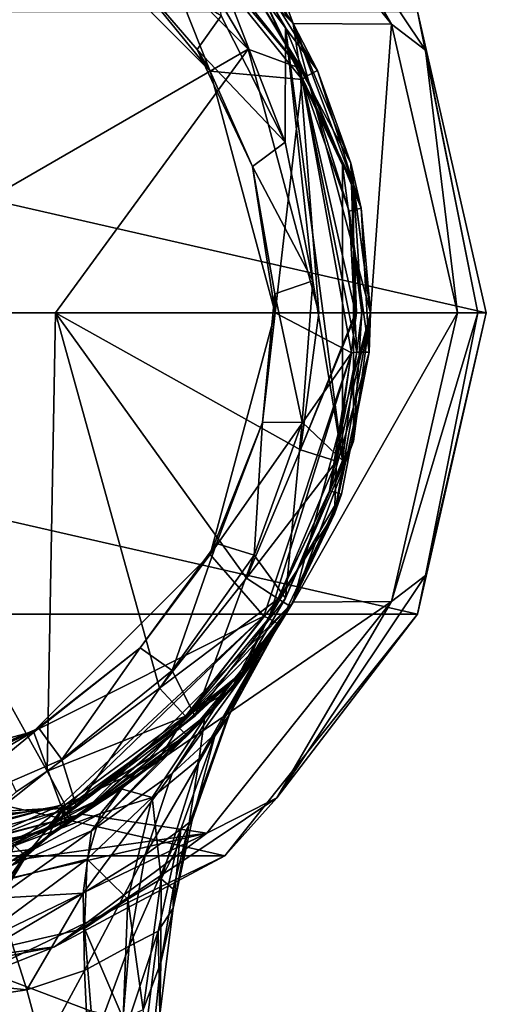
# Model space of a CAD drawing. Header units: metres. Extents: x -24 to 24, y -110 to 34.
# Tile 6 of 7: x 8 to 24, y -24 to 10. Entities that reach past the tile are written whole.
import ezdxf

# ---------------------------------------------------------------- set-up
doc = ezdxf.new("R2010")
doc.units = ezdxf.units.M
doc.layers.add('solid_509545', color=7, linetype='CONTINUOUS')

msp = doc.modelspace()

# ---------------------------------------------------------------- linework, layer by layer
at = {"layer": 'solid_509545'}
for points in [[(9.107682, 15.774968, 158.796494), (0, 18.215364, 158.796494), (0, 0, 159.350006)], [(14.341332, 17.98127), (9.999894, 17.320564), (17.32045, 10.000078)], [(20.723364, 9.977056), (14.341332, 17.98127), (17.32045, 10.000078)], [(16.763456, 16.763456, -0.292893), (14.341332, 17.98127), (20.723364, 9.977056)], [(17.320509, 10, 148.199997), (17.32045, 10.000078), (9.999894, 17.320564)], [(10, 17.320509, 148.199997), (17.320509, 10, 148.199997), (9.999894, 17.320564)], [(15.567932, 12.415011, 148.412125), (17.320509, 10, 148.199997), (10, 17.320509, 148.199997)], [(21.902512, 9.072317, -0.292893), (16.763456, 16.763456, -0.292893), (20.723364, 9.977056)], [(21.902512, 9.072317, -0.292893), (21.623255, 10.413205, -1), (16.763456, 16.763456, -0.292893)], [(15.774968, 9.107682, 158.796494), (9.107682, 15.774968, 158.796494), (0, 0, 159.350006)], [(12.147882, 15.232962, 158.202072), (9.107682, 15.774968, 158.796494), (15.774968, 9.107682, 158.796494)], [(11.613038, 15.526398, 149.979416), (14.46137, 8.349276, 153.904114), (8.349276, 14.46137, 153.904114)], [(11.613038, 15.526398, 149.979416), (17.634163, 8.060271, 149.979416), (14.46137, 8.349276, 153.904114)], [(17.786966, 8.175979, 149.850006), (17.634163, 8.060271, 149.979416), (11.613038, 15.526398, 149.979416)], [(17.786966, 8.175979, 149.850006), (11.613038, 15.526398, 149.979416), (15.208066, 12.326293, 149.850006)], [(17.554197, 8.453656, 158.202072), (14.142136, 14.142136, 156.899994), (12.147882, 15.232962, 158.202072)], [(17.554197, 8.453656, 158.202072), (12.147882, 15.232962, 158.202072), (15.774968, 9.107682, 158.796494)], [(8.349276, 14.46137, 153.904114), (14.46137, 8.349276, 153.904114), (11.090559, 12.483635, 149.662643)], [(14.142136, 14.142136, 156.899994), (17.320509, 10, 156.899994), (15.522052, 12.612122, 149.850006)], [(17.554197, 8.453656, 158.202072), (17.320509, 10, 156.899994), (14.142136, 14.142136, 156.899994)], [(17.04567, 5.897622, 148.5), (17.056829, 9.856675, 148.5), (13.921746, 13.938246, 148.5)], [(15.567932, 12.415011, 148.412125), (13.921746, 13.938246, 148.5), (17.056829, 9.856675, 148.5)], [(14.834603, 10.260167, 148.5), (17.04567, 5.897622, 148.5), (13.921746, 13.938246, 148.5)], [(15.208066, 12.326293, 149.850006), (15.522052, 12.612122, 149.850006), (18.161413, 8.376306, 149.850006)], [(17.320509, 10, 156.899994), (18.161413, 8.376306, 149.850006), (15.522052, 12.612122, 149.850006)], [(11.090559, 12.483635, 149.662643), (14.003615, 9.096174, 149.662643), (14.834603, 10.260167, 148.5)], [(14.46137, 8.349276, 153.904114), (14.003615, 9.096174, 149.662643), (11.090559, 12.483635, 149.662643)], [(17.786966, 8.175979, 149.850006), (15.208066, 12.326293, 149.850006), (18.161413, 8.376306, 149.850006)], [(15.567932, 12.415011, 148.412125), (17.056829, 9.856675, 148.5), (19.027702, 5.102594, 148.5)], [(15.567932, 12.415011, 148.412125), (19.027702, 5.102594, 148.5), (19.412893, 4.430866, 148.412125)], [(15.567932, 12.415011, 148.412125), (19.412893, 4.430866, 148.412125), (17.320509, 10, 148.199997)], [(-24, 0, -4), (-21.623251, 10.413185, -4), (24, 0, -4)], [(-21.623251, 10.413185, -4), (21.623251, 10.413185, -4), (24, 0, -4)], [(14.003615, 9.096174, 149.662643), (17.04567, 5.897622, 148.5), (14.834603, 10.260167, 148.5)], [(21.623255, 10.413205, -1), (24, 0, -1), (21.623251, 10.413185, -4)], [(24, 0, -1), (24, 0, -4), (21.623251, 10.413185, -4)], [(23.707108, 0, -0.292893), (24, 0, -1), (21.623255, 10.413205, -1)], [(21.902512, 9.072317, -0.292893), (23.707108, 0, -0.292893), (21.623255, 10.413205, -1)], [(20, 0, 148.199997), (19.999987, 0), (17.32045, 10.000078)], [(20.723364, 9.977056), (17.32045, 10.000078), (19.999987, 0)], [(17.320509, 10, 148.199997), (20, 0, 148.199997), (17.32045, 10.000078)], [(19.412893, 4.430866, 148.412125), (20, 0, 148.199997), (17.320509, 10, 148.199997)], [(17.320509, 10, 156.899994), (19.318516, 5.176381, 156.899994), (18.161413, 8.376306, 149.850006)], [(17.554197, 8.453656, 158.202072), (19.318516, 5.176381, 156.899994), (17.320509, 10, 156.899994)], [(20.723364, 9.977056), (19.999987, 0), (23, 0)], [(21.902512, 9.072317, -0.292893), (20.723364, 9.977056), (23, 0)], [(17.04567, 5.897622, 148.5), (18.003412, 1.101594, 148.5), (17.056829, 9.856675, 148.5)], [(19.027702, -5.102594, 148.5), (19.027702, 5.102594, 148.5), (17.056829, 9.856675, 148.5)], [(18.003412, 1.101594, 148.5), (19.027702, -5.102594, 148.5), (17.056829, 9.856675, 148.5)], [(15.774968, 9.107682, 158.796494), (0, 0, 159.350006), (9.111886, 0, 159.211594)], [(15.774968, 9.107682, 158.796494), (9.111886, 0, 159.211594), (18.215364, 0, 158.796494)], [(14.003615, 9.096174, 149.662643), (15.914228, 5.057566, 149.662643), (17.04567, 5.897622, 148.5)], [(14.46137, 8.349276, 153.904114), (15.914228, 5.057566, 149.662643), (14.003615, 9.096174, 149.662643)], [(17.554197, 8.453656, 158.202072), (15.774968, 9.107682, 158.796494), (18.215364, 0, 158.796494)], [(21.902512, 9.072317, -0.292893), (23, 0), (23.707108, 0, -0.292893)], [(14.46137, 8.349276, 153.904114), (16.698551, 0, 153.904114), (15.914228, 5.057566, 149.662643)], [(17.634163, 8.060271, 149.979416), (16.698551, 0, 153.904114), (14.46137, 8.349276, 153.904114)], [(17.554197, 8.453656, 158.202072), (19.483688, 0, 158.202072), (19.318516, 5.176381, 156.899994)], [(17.554197, 8.453656, 158.202072), (18.215364, 0, 158.796494), (19.483688, 0, 158.202072)], [(19.257469, 3.517528, 149.850006), (17.634163, 8.060271, 149.979416), (17.786966, 8.175979, 149.850006)], [(17.786966, 8.175979, 149.850006), (18.161413, 8.376306, 149.850006), (19.669695, 3.619823, 149.850006)], [(19.257469, 3.517528, 149.850006), (17.786966, 8.175979, 149.850006), (19.669695, 3.619823, 149.850006)], [(19.318516, 5.176381, 156.899994), (19.669695, 3.619823, 149.850006), (18.161413, 8.376306, 149.850006)], [(17.634163, 8.060271, 149.979416), (19.339886, -1.378593, 149.979416), (16.698551, 0, 153.904114)], [(19.528748, -1.360398, 149.850006), (19.339886, -1.378593, 149.979416), (17.634163, 8.060271, 149.979416)], [(19.528748, -1.360398, 149.850006), (17.634163, 8.060271, 149.979416), (19.257469, 3.517528, 149.850006)], [(15.914228, 5.057566, 149.662643), (18.003412, 1.101594, 148.5), (17.04567, 5.897622, 148.5)], [(19.318516, 5.176381, 156.899994), (20, 0, 156.899994), (19.669695, 3.619823, 149.850006)], [(19.513601, 0, 158.16954), (20, 0, 156.899994), (19.318516, 5.176381, 156.899994)], [(19.513601, 0, 158.16954), (19.318516, 5.176381, 156.899994), (19.483688, 0, 158.202072)], [(15.914228, 5.057566, 149.662643), (16.685625, 0.656914, 149.662643), (18.003412, 1.101594, 148.5)], [(16.698551, 0, 153.904114), (16.685625, 0.656914, 149.662643), (15.914228, 5.057566, 149.662643)], [(19.027702, -5.102594, 148.5), (19.699984, 0, 148.5), (19.027702, 5.102594, 148.5)], [(19.412893, 4.430866, 148.412125), (19.027702, 5.102594, 148.5), (19.699984, 0, 148.5)], [(19.412893, 4.430866, 148.412125), (19.699984, 0, 148.5), (19.412893, -4.430866, 148.412125)], [(19.412893, 4.430866, 148.412125), (19.412893, -4.430866, 148.412125), (20, 0, 148.199997)], [(19.257469, 3.517528, 149.850006), (19.669695, 3.619823, 149.850006), (19.953556, -1.361982, 149.850006)], [(19.528748, -1.360398, 149.850006), (19.257469, 3.517528, 149.850006), (19.953556, -1.361982, 149.850006)], [(20, 0, 156.899994), (19.953556, -1.361982, 149.850006), (19.669695, 3.619823, 149.850006)], [(16.685625, 0.656914, 149.662643), (17.637575, -3.775242, 148.5), (18.003412, 1.101594, 148.5)], [(18.003412, 1.101594, 148.5), (17.637575, -3.775242, 148.5), (19.027702, -5.102594, 148.5)], [(16.685625, 0.656914, 149.662643), (16.262587, -3.790763, 149.662643), (17.637575, -3.775242, 148.5)], [(16.698551, 0, 153.904114), (16.262587, -3.790763, 149.662643), (16.685625, 0.656914, 149.662643)], [(21.623251, -10.413185, -4), (-24, 0, -4), (24, 0, -4)], [(21.623251, -10.413185, -4), (-21.623251, -10.413185, -4), (-24, 0, -4)], [(8.818475, -15.8375, 159.220367), (9.111886, 0, 159.211594), (0, 0, 159.350006)], [(8.818475, -15.8375, 159.220367), (12.709438, -12.966092, 159.080658), (9.111886, 0, 159.211594)], [(17.582457, -4.729772, 158.83432), (18.215364, 0, 158.796494), (9.111886, 0, 159.211594)], [(15.706319, -9.167071, 158.938568), (17.582457, -4.729772, 158.83432), (9.111886, 0, 159.211594)], [(12.709438, -12.966092, 159.080658), (15.706319, -9.167071, 158.938568), (9.111886, 0, 159.211594)], [(17.320509, -10, 148.199997), (17.32045, -10.000078), (19.999987, 0)], [(23, 0), (19.999987, 0), (17.32045, -10.000078)], [(20.723366, -9.977049), (23, 0), (17.32045, -10.000078)], [(20, 0, 148.199997), (17.320509, -10, 148.199997), (19.999987, 0)], [(19.412893, -4.430866, 148.412125), (17.320509, -10, 148.199997), (20, 0, 148.199997)], [(19.483688, 0, 158.202072), (18.215364, 0, 158.796494), (17.582457, -4.729772, 158.83432)], [(19.513601, 0, 158.16954), (19.483688, 0, 158.202072), (17.582457, -4.729772, 158.83432)], [(18.824007, -5.121367, 158.213562), (19.513601, 0, 158.16954), (17.582457, -4.729772, 158.83432)], [(18.824007, -5.121367, 158.213562), (20, 0, 156.899994), (19.513601, 0, 158.16954)], [(23.707108, 0, -0.292893), (23, 0), (20.723366, -9.977049)], [(21.902512, -9.072317, -0.292893), (23.707108, 0, -0.292893), (20.723366, -9.977049)], [(21.623255, -10.413205, -1), (21.623251, -10.413185, -4), (24, 0, -4)], [(24, 0, -1), (21.623255, -10.413205, -1), (24, 0, -4)], [(21.902512, -9.072317, -0.292893), (21.623255, -10.413205, -1), (24, 0, -1)], [(21.902512, -9.072317, -0.292893), (24, 0, -1), (23.707108, 0, -0.292893)], [(7.745564, -16.549662, 159.25), (8.818475, -15.8375, 159.220367), (0, 0, 159.350006)], [(16.698551, 0, 153.904114), (14.46137, -8.349276, 153.904114), (16.262587, -3.790763, 149.662643)], [(19.339886, -1.378593, 149.979416), (14.46137, -8.349276, 153.904114), (16.698551, 0, 153.904114)], [(20, 0, 156.899994), (18.754751, -6.946894, 156.966415), (19.953556, -1.361982, 149.850006)], [(18.824007, -5.121367, 158.213562), (18.754751, -6.946894, 156.966415), (20, 0, 156.899994)], [(19.412893, -4.430866, 148.412125), (19.699984, 0, 148.5), (19.027702, -5.102594, 148.5)], [(18.583776, -6.153569, 149.850006), (19.528748, -1.360398, 149.850006), (19.953556, -1.361982, 149.850006)], [(18.583776, -6.153569, 149.850006), (19.339886, -1.378593, 149.979416), (19.528748, -1.360398, 149.850006)], [(19.339886, -1.378593, 149.979416), (16.312685, -10.479884, 149.979416), (14.46137, -8.349276, 153.904114)], [(16.48152, -10.563252, 149.850006), (16.312685, -10.479884, 149.979416), (19.339886, -1.378593, 149.979416)], [(16.48152, -10.563252, 149.850006), (19.339886, -1.378593, 149.979416), (18.583776, -6.153569, 149.850006)], [(18.583776, -6.153569, 149.850006), (19.953556, -1.361982, 149.850006), (18.995087, -6.259901, 149.850006)], [(18.754751, -6.946894, 156.966415), (18.995087, -6.259901, 149.850006), (19.953556, -1.361982, 149.850006)], [(14.46137, -8.349276, 153.904114), (14.675397, -7.967079, 149.662643), (16.262587, -3.790763, 149.662643)], [(16.262587, -3.790763, 149.662643), (14.675397, -7.967079, 149.662643), (15.974921, -8.374881, 148.5)], [(17.637575, -3.775242, 148.5), (15.974921, -8.374881, 148.5), (17.056829, -9.856675, 148.5)], [(16.262587, -3.790763, 149.662643), (15.974921, -8.374881, 148.5), (17.637575, -3.775242, 148.5)], [(17.637575, -3.775242, 148.5), (17.056829, -9.856675, 148.5), (19.027702, -5.102594, 148.5)], [(19.412893, -4.430866, 148.412125), (17.056829, -9.856675, 148.5), (15.567932, -12.415011, 148.412125)], [(19.412893, -4.430866, 148.412125), (15.567932, -12.415011, 148.412125), (17.320509, -10, 148.199997)], [(18.824007, -5.121367, 158.213562), (17.582457, -4.729772, 158.83432), (15.706319, -9.167071, 158.938568)], [(19.412893, -4.430866, 148.412125), (19.027702, -5.102594, 148.5), (17.056829, -9.856675, 148.5)], [(16.806072, -9.876876, 158.333267), (18.824007, -5.121367, 158.213562), (15.706319, -9.167071, 158.938568)], [(16.806072, -9.876876, 158.333267), (18.754751, -6.946894, 156.966415), (18.824007, -5.121367, 158.213562)], [(16.48152, -10.563252, 149.850006), (18.583776, -6.153569, 149.850006), (18.995087, -6.259901, 149.850006)], [(16.48152, -10.563252, 149.850006), (18.995087, -6.259901, 149.850006), (16.853846, -10.767896, 149.850006)], [(17.232231, -10.151363, 157.041794), (16.853846, -10.767896, 149.850006), (18.995087, -6.259901, 149.850006)], [(18.754751, -6.946894, 156.966415), (17.232231, -10.151363, 157.041794), (18.995087, -6.259901, 149.850006)], [(16.806072, -9.876876, 158.333267), (17.232231, -10.151363, 157.041794), (18.754751, -6.946894, 156.966415)], [(14.675397, -7.967079, 149.662643), (12.037673, -11.573074, 149.662643), (13.137843, -12.358536, 148.5)], [(14.46137, -8.349276, 153.904114), (12.037673, -11.573074, 149.662643), (14.675397, -7.967079, 149.662643)], [(14.675397, -7.967079, 149.662643), (13.137843, -12.358536, 148.5), (15.974921, -8.374881, 148.5)], [(14.46137, -8.349276, 153.904114), (8.349276, -14.46137, 153.904114), (12.037673, -11.573074, 149.662643)], [(16.312685, -10.479884, 149.979416), (8.349276, -14.46137, 153.904114), (14.46137, -8.349276, 153.904114)], [(15.974921, -8.374881, 148.5), (13.137843, -12.358536, 148.5), (13.921746, -13.938246, 148.5)], [(15.974921, -8.374881, 148.5), (13.921746, -13.938246, 148.5), (17.056829, -9.856675, 148.5)], [(16.806072, -9.876876, 158.333267), (15.706319, -9.167071, 158.938568), (12.709438, -12.966092, 159.080658)], [(16.763456, -16.763456, -0.292893), (21.623255, -10.413205, -1), (21.902512, -9.072317, -0.292893)], [(16.763456, -16.763456, -0.292893), (21.902512, -9.072317, -0.292893), (20.723366, -9.977049)], [(15.567932, -12.415011, 148.412125), (17.056829, -9.856675, 148.5), (13.921746, -13.938246, 148.5)], [(20.723366, -9.977049), (17.32045, -10.000078), (9.999894, -17.320564)], [(14.341337, -17.981266), (20.723366, -9.977049), (9.999894, -17.320564)], [(11.381685, -16.445583, 92.054413), (9.999894, -17.320564), (17.32045, -10.000078)], [(17.320509, -10, 148.199997), (10, -17.320509, 148.199997), (15.823442, -12.231873, 122.768692)], [(15.567932, -12.415011, 148.412125), (10, -17.320509, 148.199997), (17.320509, -10, 148.199997)], [(14.261909, -14.02134, 95.045509), (11.381685, -16.445583, 92.054413), (17.32045, -10.000078)], [(13.605375, -13.932096, 158.495239), (16.806072, -9.876876, 158.333267), (12.709438, -12.966092, 159.080658)], [(13.605375, -13.932096, 158.495239), (15.165995, -13.038121, 157.133865), (16.806072, -9.876876, 158.333267)], [(15.390639, -12.772166, 97.292419), (14.261909, -14.02134, 95.045509), (17.32045, -10.000078)], [(16.763456, -16.763456, -0.292893), (20.723366, -9.977049), (14.341337, -17.981266)], [(16.806072, -9.876876, 158.333267), (15.165995, -13.038121, 157.133865), (17.232231, -10.151363, 157.041794)], [(17.232231, -10.151363, 157.041794), (15.165995, -13.038121, 157.133865), (16.853846, -10.767896, 149.850006)], [(16.070091, -11.905972, 99.501015), (15.390639, -12.772166, 97.292419), (17.32045, -10.000078)], [(17.320509, -10, 148.199997), (15.823442, -12.231873, 122.768692), (16.256704, -11.649874, 121.312386)], [(16.685442, -11.02706, 105.134842), (16.070091, -11.905972, 99.501015), (17.32045, -10.000078)], [(17.320509, -10, 148.199997), (16.256704, -11.649874, 121.312386), (16.685902, -11.026362, 117.408997)], [(16.685698, -11.026672, 111.921906), (16.685442, -11.02706, 105.134842), (17.32045, -10.000078)], [(16.685902, -11.026362, 117.408997), (16.685698, -11.026672, 111.921906), (17.32045, -10.000078)], [(17.320509, -10, 148.199997), (16.685902, -11.026362, 117.408997), (17.32045, -10.000078)], [(14.963709, -18.763988, -4), (-14.963709, -18.763988, -4), (-21.623251, -10.413185, -4)], [(21.623251, -10.413185, -4), (14.963709, -18.763988, -4), (-21.623251, -10.413185, -4)], [(16.312685, -10.479884, 149.979416), (9.293477, -17.01655, 149.979416), (8.349276, -14.46137, 153.904114)], [(9.392488, -17.175686, 149.850006), (9.293477, -17.01655, 149.979416), (16.312685, -10.479884, 149.979416)], [(9.392488, -17.175686, 149.850006), (16.312685, -10.479884, 149.979416), (13.352624, -14.315388, 149.850006)], [(13.352624, -14.315388, 149.850006), (16.312685, -10.479884, 149.979416), (16.48152, -10.563252, 149.850006)], [(14.963758, -18.763954, -1), (14.963709, -18.763988, -4), (21.623251, -10.413185, -4)], [(21.623255, -10.413205, -1), (14.963758, -18.763954, -1), (21.623251, -10.413185, -4)], [(16.763456, -16.763456, -0.292893), (14.963758, -18.763954, -1), (21.623255, -10.413205, -1)], [(13.352624, -14.315388, 149.850006), (16.48152, -10.563252, 149.850006), (16.853846, -10.767896, 149.850006)], [(13.352624, -14.315388, 149.850006), (16.853846, -10.767896, 149.850006), (13.66304, -14.605503, 149.850006)], [(15.165995, -13.038121, 157.133865), (13.66304, -14.605503, 149.850006), (16.853846, -10.767896, 149.850006)], [(14.637297, -14.532745, 120.510277), (16.685902, -11.026362, 117.408997), (16.256704, -11.649874, 121.312386)], [(14.637297, -14.532745, 120.510277), (15.118351, -13.89954, 117.444191), (16.685902, -11.026362, 117.408997)], [(15.055589, -13.993741, 105.142845), (16.070091, -11.905972, 99.501015), (16.685442, -11.02706, 105.134842)], [(15.055589, -13.993741, 105.142845), (16.685442, -11.02706, 105.134842), (15.118351, -13.89954, 117.444191)], [(15.118351, -13.89954, 117.444191), (16.685698, -11.026672, 111.921906), (16.685902, -11.026362, 117.408997)], [(15.118351, -13.89954, 117.444191), (16.685442, -11.02706, 105.134842), (16.685698, -11.026672, 111.921906)], [(8.349276, -14.46137, 153.904114), (8.538236, -14.350616, 149.662643), (12.037673, -11.573074, 149.662643)], [(12.037673, -11.573074, 149.662643), (8.538236, -14.350616, 149.662643), (9.334972, -15.433564, 148.5)], [(12.037673, -11.573074, 149.662643), (9.334972, -15.433564, 148.5), (13.137843, -12.358536, 148.5)], [(13.143382, -15.915701, 123.636162), (16.256704, -11.649874, 121.312386), (15.823442, -12.231873, 122.768692)], [(13.143382, -15.915701, 123.636162), (14.637297, -14.532745, 120.510277), (16.256704, -11.649874, 121.312386)], [(14.07583, -15.411835, 100.979446), (14.261909, -14.02134, 95.045509), (16.070091, -11.905972, 99.501015)], [(14.07583, -15.411835, 100.979446), (16.070091, -11.905972, 99.501015), (15.055589, -13.993741, 105.142845)], [(16.070091, -11.905972, 99.501015), (14.261909, -14.02134, 95.045509), (15.390639, -12.772166, 97.292419)], [(10, -17.320509, 148.199997), (14.612565, -13.655509, 125.089005), (15.823442, -12.231873, 122.768692)], [(13.143382, -15.915701, 123.636162), (15.823442, -12.231873, 122.768692), (14.612565, -13.655509, 125.089005)], [(15.567932, -12.415011, 148.412125), (9.8366, -17.06843, 148.5), (8.63955, -17.94021, 148.412125)], [(15.567932, -12.415011, 148.412125), (8.63955, -17.94021, 148.412125), (10, -17.320509, 148.199997)], [(13.137843, -12.358536, 148.5), (9.334972, -15.433564, 148.5), (9.8366, -17.06843, 148.5)], [(13.137843, -12.358536, 148.5), (9.8366, -17.06843, 148.5), (13.921746, -13.938246, 148.5)], [(15.567932, -12.415011, 148.412125), (13.921746, -13.938246, 148.5), (9.8366, -17.06843, 148.5)], [(13.605375, -13.932096, 158.495239), (12.709438, -12.966092, 159.080658), (8.818475, -15.8375, 159.220367)], [(15.165995, -13.038121, 157.133865), (12.622119, -15.513933, 157.231064), (13.66304, -14.605503, 149.850006)], [(13.605375, -13.932096, 158.495239), (12.622119, -15.513933, 157.231064), (15.165995, -13.038121, 157.133865)], [(13.605375, -13.932096, 158.495239), (8.818475, -15.8375, 159.220367), (9.44768, -17.004789, 158.654648)], [(13.605375, -13.932096, 158.495239), (9.44768, -17.004789, 158.654648), (12.622119, -15.513933, 157.231064)], [(10, -17.320509, 148.199997), (12.905318, -15.27916, 126.815125), (14.612565, -13.655509, 125.089005)], [(10.356972, -17.900724, 125.6819), (14.612565, -13.655509, 125.089005), (12.905318, -15.27916, 126.815125)], [(13.143382, -15.915701, 123.636162), (14.612565, -13.655509, 125.089005), (10.356972, -17.900724, 125.6819)], [(14.637297, -14.532745, 120.510277), (13.837185, -17.534075, 117.490807), (15.118351, -13.89954, 117.444191)], [(15.055589, -13.993741, 105.142845), (15.118351, -13.89954, 117.444191), (13.837185, -17.534075, 117.490807)], [(12.454407, -16.751932, 97.421555), (11.381685, -16.445583, 92.054413), (14.261909, -14.02134, 95.045509)], [(14.07583, -15.411835, 100.979446), (12.454407, -16.751932, 97.421555), (14.261909, -14.02134, 95.045509)], [(13.714695, -17.701149, 105.152435), (15.055589, -13.993741, 105.142845), (13.837185, -17.534075, 117.490807)], [(14.07583, -15.411835, 100.979446), (15.055589, -13.993741, 105.142845), (13.714695, -17.701149, 105.152435)], [(8.349276, -14.46137, 153.904114), (0, -16.698551, 153.904114), (4.427592, -16.100872, 149.662643)], [(0, -18.280592, 152.104111), (0, -16.698551, 153.904114), (8.349276, -14.46137, 153.904114)], [(0, -19.388958, 149.979416), (0, -18.280592, 152.104111), (8.349276, -14.46137, 153.904114)], [(9.293477, -17.01655, 149.979416), (0, -19.388958, 149.979416), (8.349276, -14.46137, 153.904114)], [(8.538236, -14.350616, 149.662643), (4.427592, -16.100872, 149.662643), (4.845454, -17.374069, 148.5)], [(8.349276, -14.46137, 153.904114), (4.427592, -16.100872, 149.662643), (8.538236, -14.350616, 149.662643)], [(8.538236, -14.350616, 149.662643), (4.845454, -17.374069, 148.5), (9.334972, -15.433564, 148.5)], [(9.392488, -17.175686, 149.850006), (13.352624, -14.315388, 149.850006), (13.66304, -14.605503, 149.850006)], [(9.392488, -17.175686, 149.850006), (13.66304, -14.605503, 149.850006), (9.622318, -17.53314, 149.850006)], [(9.652287, -17.516661, 149.862915), (9.622318, -17.53314, 149.850006), (13.66304, -14.605503, 149.850006)], [(9.682458, -17.5, 149.876221), (9.652287, -17.516661, 149.862915), (13.66304, -14.605503, 149.850006)], [(9.682458, -17.5, 157.321182), (9.682458, -17.5, 149.876221), (13.66304, -14.605503, 149.850006)], [(12.622119, -15.513933, 157.231064), (9.682458, -17.5, 157.321182), (13.66304, -14.605503, 149.850006)], [(12.203784, -18.727442, 122.262154), (13.44541, -17.838102, 119.95256), (14.637297, -14.532745, 120.510277)], [(12.203784, -18.727442, 122.262154), (14.637297, -14.532745, 120.510277), (13.143382, -15.915701, 123.636162)], [(14.637297, -14.532745, 120.510277), (13.44541, -17.838102, 119.95256), (13.837185, -17.534075, 117.490807)], [(10, -17.320509, 148.199997), (11.453986, -16.395309, 127.691246), (12.905318, -15.27916, 126.815125)], [(10.356972, -17.900724, 125.6819), (12.905318, -15.27916, 126.815125), (11.453986, -16.395309, 127.691246)], [(9.334972, -15.433564, 148.5), (4.845454, -17.374069, 148.5), (9.8366, -17.06843, 148.5)], [(9.44768, -17.004789, 158.654648), (9.682458, -17.5, 157.321182), (12.622119, -15.513933, 157.231064)], [(14.07583, -15.411835, 100.979446), (12.760362, -19.557854, 102.351616), (12.454407, -16.751932, 97.421555)], [(14.07583, -15.411835, 100.979446), (13.714695, -17.701149, 105.152435), (12.760362, -19.557854, 102.351616)], [(6.721771, -17.5, 159.274689), (8.818475, -15.8375, 159.220367), (7.745564, -16.549662, 159.25)], [(9.44768, -17.004789, 158.654648), (8.818475, -15.8375, 159.220367), (6.721771, -17.5, 159.274689)], [(13.143382, -15.915701, 123.636162), (10.356972, -17.900724, 125.6819), (10.06714, -20.057169, 123.736664)], [(12.203784, -18.727442, 122.262154), (13.143382, -15.915701, 123.636162), (10.06714, -20.057169, 123.736664)], [(11.381685, -16.445583, 92.054413), (5.554682, -19.21316, 89.286942), (9.999894, -17.320564)], [(10.663884, -17.295767, 93.922371), (5.554682, -19.21316, 89.286942), (11.381685, -16.445583, 92.054413)], [(6.881286, -19.393528, 126.677719), (11.453986, -16.395309, 127.691246), (6.959705, -18.75, 128.980835)], [(10.356972, -17.900724, 125.6819), (11.453986, -16.395309, 127.691246), (6.881286, -19.393528, 126.677719)], [(10, -17.320509, 148.199997), (6.959705, -18.75, 128.980835), (11.453986, -16.395309, 127.691246)], [(12.454407, -16.751932, 97.421555), (10.663884, -17.295767, 93.922371), (11.381685, -16.445583, 92.054413)], [(7.684621, -18.392771, 158.71756), (9.44768, -17.004789, 158.654648), (6.721771, -17.5, 159.274689)], [(7.684621, -18.392771, 158.71756), (8.080835, -18.782383, 157.4039), (9.44768, -17.004789, 158.654648)], [(9.44768, -17.004789, 158.654648), (8.080835, -18.782383, 157.4039), (8.873848, -18.040916, 157.357162)], [(9.44768, -17.004789, 158.654648), (8.873848, -18.040916, 157.357162), (9.682458, -17.5, 157.321182)], [(9.072317, -21.902512, -0.292893), (14.963758, -18.763954, -1), (16.763456, -16.763456, -0.292893)], [(9.072317, -21.902512, -0.292893), (16.763456, -16.763456, -0.292893), (14.341337, -17.981266)], [(12.454407, -16.751932, 97.421555), (10.199884, -18.874338, 96.216537), (10.663884, -17.295767, 93.922371)], [(12.454407, -16.751932, 97.421555), (11.610112, -20.262543, 100.05661), (10.199884, -18.874338, 96.216537)], [(12.760362, -19.557854, 102.351616), (11.610112, -20.262543, 100.05661), (12.454407, -16.751932, 97.421555)], [(-0.000007, -19.576088, 149.850006), (0, -19.388958, 149.979416), (9.293477, -17.01655, 149.979416)], [(-0.000007, -19.576088, 149.850006), (9.293477, -17.01655, 149.979416), (4.847071, -18.966513, 149.850006)], [(0, -18.037083, 148.5), (0, -19.700001, 148.5), (9.8366, -17.06843, 148.5)], [(8.63955, -17.94021, 148.412125), (9.8366, -17.06843, 148.5), (0, -19.700001, 148.5)], [(4.845454, -17.374069, 148.5), (0, -18.037083, 148.5), (9.8366, -17.06843, 148.5)], [(10, -17.320509, 148.199997), (0, -20, 148.199997), (6.959705, -18.75, 128.980835)], [(0, -19.912132, 148.412125), (0, -20, 148.199997), (10, -17.320509, 148.199997)], [(8.63955, -17.94021, 148.412125), (0, -19.912132, 148.412125), (10, -17.320509, 148.199997)], [(0, -20, 88.5), (0, -20), (9.999894, -17.320564)], [(14.341337, -17.981266), (9.999894, -17.320564), (0, -20)], [(4.543751, -19.47702, 89.022575), (0, -20, 88.5), (9.999894, -17.320564)], [(5.554682, -19.21316, 89.286942), (4.543751, -19.47702, 89.022575), (9.999894, -17.320564)], [(4.847071, -18.966513, 149.850006), (9.293477, -17.01655, 149.979416), (9.392488, -17.175686, 149.850006)], [(4.847071, -18.966513, 149.850006), (9.392488, -17.175686, 149.850006), (8.244992, -18.539076, 149.850006)], [(10.663884, -17.295767, 93.922371), (5.461324, -20.087891, 92.556343), (5.554682, -19.21316, 89.286942)], [(10.663884, -17.295767, 93.922371), (10.199884, -18.874338, 96.216537), (5.461324, -20.087891, 92.556343)], [(9.392488, -17.175686, 149.850006), (9.272032, -17.74782, 149.850006), (8.244992, -18.539076, 149.850006)], [(9.392488, -17.175686, 149.850006), (9.449787, -17.635242, 149.850006), (9.272032, -17.74782, 149.850006)], [(9.392488, -17.175686, 149.850006), (9.622318, -17.53314, 149.850006), (9.449787, -17.635242, 149.850006)], [(8.873848, -18.040916, 157.357162), (9.682458, -17.5, 149.876221), (9.682458, -17.5, 157.321182)], [(9.479164, -17.61751, 149.859665), (9.682458, -17.5, 149.876221), (8.873848, -18.040916, 157.357162)], [(9.272032, -17.74782, 149.850006), (9.479164, -17.61751, 149.859665), (8.873848, -18.040916, 157.357162)], [(9.449787, -17.635242, 149.850006), (9.479164, -17.61751, 149.859665), (9.272032, -17.74782, 149.850006)], [(9.449787, -17.635242, 149.850006), (9.622318, -17.53314, 149.850006), (9.479164, -17.61751, 149.859665)], [(9.479164, -17.61751, 149.859665), (9.652287, -17.516661, 149.862915), (9.682458, -17.5, 149.876221)], [(9.479164, -17.61751, 149.859665), (9.622318, -17.53314, 149.850006), (9.652287, -17.516661, 149.862915)], [(13.44541, -17.838102, 119.95256), (13.17388, -20.571112, 117.525742), (13.837185, -17.534075, 117.490807)], [(13.714695, -17.701149, 105.152435), (13.837185, -17.534075, 117.490807), (13.17388, -20.571112, 117.525742)], [(-5.11857, -22.423199), (14.341337, -17.981266), (0, -20)], [(-5.11857, -22.423199), (5.118577, -22.423197), (14.341337, -17.981266)], [(8.63955, -17.94021, 148.412125), (0, -19.700001, 148.5), (0, -19.912132, 148.412125)], [(9.072317, -21.902512, -0.292893), (14.341337, -17.981266), (5.118577, -22.423197)], [(10.356972, -17.900724, 125.6819), (6.881286, -19.393528, 126.677719), (7.100101, -20.219997, 125.355797)], [(10.06714, -20.057169, 123.736664), (10.356972, -17.900724, 125.6819), (7.100101, -20.219997, 125.355797)], [(8.016118, -18.803448, 150.063431), (9.272032, -17.74782, 149.850006), (8.080835, -18.782383, 157.4039)], [(8.244992, -18.539076, 149.850006), (9.272032, -17.74782, 149.850006), (8.016118, -18.803448, 150.063431)], [(9.272032, -17.74782, 149.850006), (8.873848, -18.040916, 157.357162), (8.080835, -18.782383, 157.4039)], [(11.651334, -21.887053, 121.102264), (12.654532, -21.365814, 119.482773), (13.44541, -17.838102, 119.95256)], [(11.651334, -21.887053, 121.102264), (13.44541, -17.838102, 119.95256), (12.203784, -18.727442, 122.262154)], [(13.44541, -17.838102, 119.95256), (12.654532, -21.365814, 119.482773), (13.17388, -20.571112, 117.525742)], [(12.760362, -19.557854, 102.351616), (13.714695, -17.701149, 105.152435), (13.175741, -19.918968, 105.157761)], [(13.175741, -19.918968, 105.157761), (13.714695, -17.701149, 105.152435), (13.17388, -20.571112, 117.525742)], [(4.847071, -18.966513, 149.850006), (8.244992, -18.539076, 149.850006), (7.593969, -19.092209, 149.850006)], [(7.684621, -18.392771, 158.71756), (6.388712, -21.565809, 157.433411), (8.080835, -18.782383, 157.4039)], [(8.244992, -18.539076, 149.850006), (8.016118, -18.803448, 150.063431), (7.593969, -19.092209, 149.850006)], [(14.963709, -18.763988, -4), (5.340554, -23.398251, -4), (-14.963709, -18.763988, -4)], [(14.963758, -18.763954, -1), (5.340503, -23.39827, -1), (14.963709, -18.763988, -4)], [(9.072317, -21.902512, -0.292893), (5.340503, -23.39827, -1), (14.963758, -18.763954, -1)], [(5.340503, -23.39827, -1), (5.340554, -23.398251, -4), (14.963709, -18.763988, -4)], [(10.199884, -18.874338, 96.216537), (5.550297, -22.322502, 95.585678), (5.461324, -20.087891, 92.556343)], [(10.199884, -18.874338, 96.216537), (10.112459, -21.271511, 98.641685), (5.550297, -22.322502, 95.585678)], [(8.016118, -18.803448, 150.063431), (8.080835, -18.782383, 157.4039), (6.388712, -21.565809, 157.433411)], [(6.782095, -20.502111, 150.675934), (8.016118, -18.803448, 150.063431), (6.388712, -21.565809, 157.433411)], [(7.593969, -19.092209, 149.850006), (8.016118, -18.803448, 150.063431), (6.782095, -20.502111, 150.675934)], [(12.203784, -18.727442, 122.262154), (10.06714, -20.057169, 123.736664), (10.112003, -22.72546, 122.127457)], [(11.651334, -21.887053, 121.102264), (12.203784, -18.727442, 122.262154), (10.112003, -22.72546, 122.127457)], [(11.610112, -20.262543, 100.05661), (10.112459, -21.271511, 98.641685), (10.199884, -18.874338, 96.216537)], [(12.760362, -19.557854, 102.351616), (12.14439, -24.078682, 103.47332), (11.610112, -20.262543, 100.05661)], [(12.760362, -19.557854, 102.351616), (12.746368, -22.444036, 105.163284), (12.14439, -24.078682, 103.47332)], [(12.760362, -19.557854, 102.351616), (13.175741, -19.918968, 105.157761), (12.746368, -22.444036, 105.163284)], [(10.06714, -20.057169, 123.736664), (7.100101, -20.219997, 125.355797), (7.531121, -21.548075, 123.927803)], [(10.06714, -20.057169, 123.736664), (7.531121, -21.548075, 123.927803), (8.119014, -23.386982, 122.576126)], [(10.112003, -22.72546, 122.127457), (10.06714, -20.057169, 123.736664), (8.119014, -23.386982, 122.576126)], [(12.746368, -22.444036, 105.163284), (13.175741, -19.918968, 105.157761), (13.17388, -20.571112, 117.525742)], [(11.610112, -20.262543, 100.05661), (11.452203, -24.378883, 102.136879), (10.112459, -21.271511, 98.641685)], [(12.14439, -24.078682, 103.47332), (11.452203, -24.378883, 102.136879), (11.610112, -20.262543, 100.05661)], [(12.654532, -21.365814, 119.482773), (12.719138, -24.248701, 117.556992), (13.17388, -20.571112, 117.525742)], [(12.746368, -22.444036, 105.163284), (13.17388, -20.571112, 117.525742), (12.719138, -24.248701, 117.556992)], [(10.112459, -21.271511, 98.641685), (10.347424, -24.130875, 100.60717), (5.550297, -22.322502, 95.585678)], [(11.452203, -24.378883, 102.136879), (10.347424, -24.130875, 100.60717), (10.112459, -21.271511, 98.641685)], [(11.370516, -25.273659, 120.285995), (12.210014, -25.028942, 119.139915), (12.654532, -21.365814, 119.482773)], [(11.370516, -25.273659, 120.285995), (12.654532, -21.365814, 119.482773), (11.651334, -21.887053, 121.102264)], [(12.654532, -21.365814, 119.482773), (12.210014, -25.028942, 119.139915), (12.719138, -24.248701, 117.556992)], [(0, -22.553816, 124.173553), (8.119014, -23.386982, 122.576126), (7.531121, -21.548075, 123.927803)], [(0, -23.707108, -0.292893), (5.340503, -23.39827, -1), (9.072317, -21.902512, -0.292893)], [(0, -23.707108, -0.292893), (9.072317, -21.902512, -0.292893), (5.118577, -22.423197)], [(11.651334, -21.887053, 121.102264), (10.112003, -22.72546, 122.127457), (10.250326, -25.695381, 121.023758)], [(11.370516, -25.273659, 120.285995), (11.651334, -21.887053, 121.102264), (10.250326, -25.695381, 121.023758)], [(10.347424, -24.130875, 100.60717), (5.883227, -25.3717, 97.845619), (5.550297, -22.322502, 95.585678)], [(12.14439, -24.078682, 103.47332), (12.746368, -22.444036, 105.163284), (12.451489, -25.342581, 105.168747)], [(12.451489, -25.342581, 105.168747), (12.746368, -22.444036, 105.163284), (12.719138, -24.248701, 117.556992)], [(0, -22.553816, 124.173553), (0, -24.612398, 122.630219), (8.119014, -23.386982, 122.576126)], [(10.112003, -22.72546, 122.127457), (8.119014, -23.386982, 122.576126), (8.657825, -25.412121, 121.597778)], [(10.250326, -25.695381, 121.023758), (10.112003, -22.72546, 122.127457), (8.657825, -25.412121, 121.597778)], [(0, -24.612398, 122.630219), (8.657825, -25.412121, 121.597778), (8.119014, -23.386982, 122.576126)]]:
    msp.add_3dface(points, dxfattribs=at)

doc.saveas('drawing.dxf')
